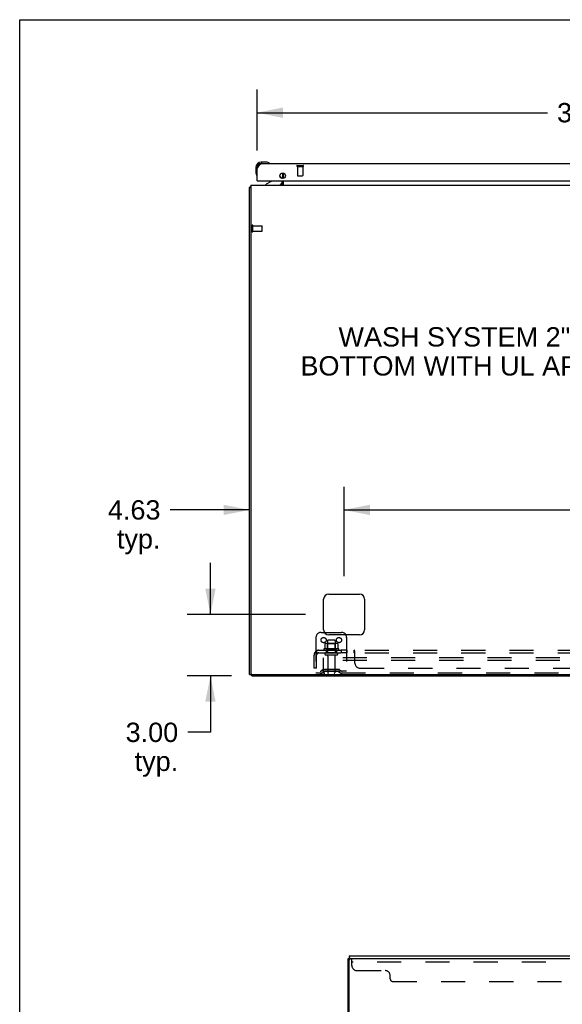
# Model space of a CAD drawing. Header units: inches. Extents: x 0 to 214, y 0 to 139.
# Tile 6 of 15: x 0 to 27, y 90 to 139. Entities that reach past the tile are written whole.
import ezdxf

# ---------------------------------------------------------------- set-up
doc = ezdxf.new("R2010")
doc.units = ezdxf.units.IN
doc.header["$LTSCALE"] = 11.782908
doc.header["$MEASUREMENT"] = 0
doc.linetypes.add('HIDDEN', pattern=[0.2, 0.1, -0.1])
doc.layers.get('0').update_dxf_attribs({"linetype": 'CONTINUOUS'})
for name, color, linetype in [('02___PRT_ALL_AXES', 7, 'CONTINUOUS'), ('DEFAULT_2', 8, 'HIDDEN'), ('DIMENSIONS', 7, 'CONTINUOUS')]:
    doc.layers.add(name, color=color, linetype=linetype)
doc.styles.get("Standard").update_dxf_attribs({"font": 'arial.ttf'})
doc.dimstyles.new('DIMSTYLE_2', dxfattribs={"dimtxt": 0.945153, "dimasz": 1.260204, "dimexe": 0.09, "dimexo": 0.07, "dimgap": 0.0375, "dimtad": 0, "dimtih": 1, "dimtoh": 1, "dimzin": 4, "dimdsep": 46, "dimtxsty": 'Standard', "dimblk": '_FILLED', "dimblk1": '_FILLED', "dimblk2": '_FILLED', "dimcen": 0.09, "dimazin": 1, "dimtfac": 1, "dimtofl": 0, "dimtmove": 0, "dimatfit": 3, "dimldrblk": '_FILLED', "dimfxl": 1, "dimtolj": 1, "dimtzin": 4, "dimarcsym": 0})

# ---------------------------------------------------------------- blocks, each defined once
blk = doc.blocks.new('_FILLED')
at = {"color": 0, "linetype": 'ByBlock'}
blk.add_solid([(0, 0), (-1, 0.2), (-1, -0.2)], dxfattribs=at)
blk = doc.blocks.new('*D5')
at = {"layer": 'DIMENSIONS', "color": 2, "linetype": 'Continuous'}
for p, q in [((11.598, 132.23), (11.598, 135.209)), ((48.536, 132.23), (48.536, 135.209)), ((11.598, 134.075), (25.782, 134.075)), ((48.536, 134.075), (34.352, 134.075))]:
    blk.add_line(p, q, dxfattribs=at)
at = {"layer": 'DIMENSIONS', "color": 2, "linetype": 'Continuous', "xscale": 1.2602040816, "yscale": 1.2602040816, "zscale": 1.2602040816, "rotation": 180}
blk.add_blockref('_FILLED', (11.598, 134.075), dxfattribs=at)
at = {"layer": 'DIMENSIONS', "color": 2, "linetype": 'Continuous', "xscale": 1.2602040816, "yscale": 1.2602040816, "zscale": 1.2602040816}
blk.add_blockref('_FILLED', (48.536, 134.075), dxfattribs=at)
at = {"layer": 'DIMENSIONS', "color": 2, "linetype": 'Continuous', "insert": (30.067, 134.548), "char_height": 0.9452, "width": 7.62447, "attachment_point": 2, "line_spacing_factor": 0.9}
blk.add_mtext('36.94 DOOR', dxfattribs=at)
blk = doc.blocks.new('*D20')
at = {"layer": 'DIMENSIONS', "color": 2, "linetype": 'Continuous'}
for p, q in [((15.848, 111.419), (15.848, 115.787)), ((46.098, 111.419), (46.098, 115.787)), ((15.848, 114.652), (28.849, 114.652)), ((46.098, 114.652), (33.097, 114.652))]:
    blk.add_line(p, q, dxfattribs=at)
at = {"layer": 'DIMENSIONS', "color": 2, "linetype": 'Continuous', "xscale": 1.2602040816, "yscale": 1.2602040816, "zscale": 1.2602040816, "rotation": 180}
blk.add_blockref('_FILLED', (15.848, 114.652), dxfattribs=at)
at = {"layer": 'DIMENSIONS', "color": 2, "linetype": 'Continuous', "xscale": 1.2602040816, "yscale": 1.2602040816, "zscale": 1.2602040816}
blk.add_blockref('_FILLED', (46.098, 114.652), dxfattribs=at)
at = {"layer": 'DIMENSIONS', "color": 2, "linetype": 'Continuous', "insert": (30.973, 115.125), "char_height": 0.9452, "width": 3.30277, "attachment_point": 2, "line_spacing_factor": 0.9}
blk.add_mtext('30.25', dxfattribs=at)
blk = doc.blocks.new('*D21')
at = {"layer": 'DIMENSIONS', "color": 2, "linetype": 'Continuous'}
for p, q in [((11.223, 107.419), (11.223, 115.787)), ((15.848, 111.419), (15.848, 115.787)), ((11.223, 114.652), (7.35, 114.652)), ((15.848, 114.652), (18.369, 114.652))]:
    blk.add_line(p, q, dxfattribs=at)
at = {"layer": 'DIMENSIONS', "color": 2, "linetype": 'Continuous', "xscale": 1.2602040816, "yscale": 1.2602040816, "zscale": 1.2602040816}
blk.add_blockref('_FILLED', (11.223, 114.652), dxfattribs=at)
at = {"layer": 'DIMENSIONS', "color": 2, "linetype": 'Continuous', "xscale": 1.2602040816, "yscale": 1.2602040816, "zscale": 1.2602040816, "rotation": 180}
blk.add_blockref('_FILLED', (15.848, 114.652), dxfattribs=at)
at = {"layer": 'DIMENSIONS', "color": 2, "linetype": 'Continuous', "insert": (6.878, 115.125), "char_height": 0.9452, "width": 2.56843, "attachment_point": 3, "line_spacing_factor": 0.9}
blk.add_mtext('4.63\\Ptyp.', dxfattribs=at)
blk = doc.blocks.new('*D22')
at = {"layer": 'DIMENSIONS', "color": 2, "linetype": 'Continuous'}
for p, q in [((9.319, 109.537), (9.319, 112.057)), ((13.966, 109.537), (8.185, 109.537)), ((10.341, 106.537), (8.185, 106.537)), ((9.319, 106.537), (9.319, 103.777)), ((9.319, 103.777), (8.216, 103.777))]:
    blk.add_line(p, q, dxfattribs=at)
at = {"layer": 'DIMENSIONS', "color": 2, "linetype": 'Continuous', "xscale": 1.2602040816, "yscale": 1.2602040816, "zscale": 1.2602040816}
for p, rotation in [((9.319, 109.537), 270), ((9.319, 106.537), 90)]:
    blk.add_blockref('_FILLED', p, dxfattribs=dict(at, rotation=rotation))
at = {"layer": 'DIMENSIONS', "color": 2, "linetype": 'Continuous', "insert": (7.744, 104.249), "char_height": 0.9452, "width": 2.56843, "attachment_point": 3, "line_spacing_factor": 0.9}
blk.add_mtext('3.00\\Ptyp.', dxfattribs=at)

msp = doc.modelspace()

# ---------------------------------------------------------------- linework, layer by layer
at = {"color": 7, "linetype": 'Continuous'}
for p, q in [((0, 0), (0, 138.622)), ((0, 138.622), (214.235, 138.622)), ((12.058, 131.655), (11.801, 131.655)), ((11.845, 131.595), (11.801, 131.595)), ((12.095, 131.652), (12.058, 131.655)), ((12.193, 131.608), (12.193, 131.608)), ((11.538, 131.392), (11.538, 131.135)), ((11.538, 131.135), (11.541, 131.098)), ((11.583, 131.007), (11.584, 131.003)), ((11.584, 131.003), (11.584, 131.002)), ((11.598, 131.392), (11.598, 131.348)), ((12.717, 130.968), (12.798, 130.887)), ((12.848, 130.858), (12.848, 131.124)), ((12.879, 131.12), (12.879, 130.862)), ((11.286, 130.537), (11.286, 106.662)), ((11.286, 130.537), (50.661, 130.537)), ((11.618, 130.741), (11.598, 130.741)), ((12.278, 130.714), (12.04, 130.576)), ((12.04, 130.537), (12.04, 130.576)), ((12.817, 130.56), (12.823, 130.553)), ((12.827, 130.741), (12.827, 130.694)), ((12.848, 130.662), (12.848, 130.741)), ((12.879, 130.741), (12.879, 130.537)), ((11.223, 106.599), (11.223, 130.412)), ((11.223, 130.412), (11.286, 130.412)), ((11.284, 130.45), (11.286, 130.448)), ((14.848, 108.787), (14.848, 110.287)), ((15.098, 110.537), (16.598, 110.537)), ((16.848, 110.287), (16.848, 108.787)), ((14.882, 108.662), (15.723, 108.662)), ((16.598, 108.537), (15.098, 108.537)), ((11.223, 106.599), (50.723, 106.599)), ((11.348, 106.537), (11.348, 106.599)), ((11.348, 106.537), (50.598, 106.537)), ((16.04, 8.971), (16.04, 92.721)), ((16.04, 92.721), (16.102, 92.721)), ((16.102, 92.846), (16.102, 92.721)), ((16.102, 92.846), (39.79, 92.846)), ((16.102, 9.033), (16.102, 92.658)), ((16.165, 92.721), (39.79, 92.721))]:
    msp.add_line(p, q, dxfattribs=at)
at = {"color": 3, "linetype": 'Continuous'}
for p, q in [((11.845, 131.595), (48.289, 131.595)), ((11.598, 130.741), (11.598, 131.348)), ((11.618, 130.741), (48.516, 130.741)), ((16.165, 92.721), (16.102, 92.721))]:
    msp.add_line(p, q, dxfattribs=at)
msp.add_lwpolyline([(11.598, 131.348), (11.609, 131.366), (11.621, 131.383), (11.632, 131.401), (11.643, 131.418), (11.654, 131.434), (11.665, 131.451), (11.677, 131.466), (11.688, 131.482), (11.699, 131.496), (11.71, 131.51), (11.721, 131.523), (11.733, 131.535), (11.744, 131.546), (11.755, 131.556), (11.766, 131.565), (11.777, 131.573), (11.789, 131.579), (11.8, 131.585), (11.811, 131.589), (11.822, 131.592), (11.833, 131.594), (11.845, 131.595)], dxfattribs=at)
at = {"color": 7, "linetype": 'Continuous'}
for points in [[(12.193, 131.608), (12.191, 131.609), (12.19, 131.609), (12.186, 131.61)], [(11.584, 131.002), (11.585, 131), (11.585, 131)], [(12.805, 130.567), (12.805, 130.567), (12.806, 130.568), (12.807, 130.567), (12.808, 130.567), (12.809, 130.566), (12.81, 130.565), (12.812, 130.564), (12.813, 130.563), (12.815, 130.561), (12.817, 130.56)], [(12.823, 130.553), (12.825, 130.551), (12.827, 130.549), (12.83, 130.547)], [(12.83, 130.547), (12.832, 130.545), (12.835, 130.543)], [(12.835, 130.543), (12.837, 130.541), (12.84, 130.539)], [(12.84, 130.539), (12.842, 130.538), (12.844, 130.537)], [(11.247, 130.431), (11.244, 130.43), (11.241, 130.429), (11.238, 130.427), (11.235, 130.426), (11.232, 130.425), (11.23, 130.423), (11.228, 130.422), (11.227, 130.42), (11.225, 130.419), (11.224, 130.417), (11.224, 130.415), (11.223, 130.414), (11.223, 130.412)], [(11.284, 130.45), (11.282, 130.448), (11.279, 130.446), (11.276, 130.444), (11.273, 130.442), (11.27, 130.44), (11.266, 130.438), (11.262, 130.437), (11.258, 130.435), (11.255, 130.434), (11.247, 130.431)]]:
    msp.add_lwpolyline(points, dxfattribs=at)
at = {"color": 3, "linetype": 'Continuous'}
msp.add_circle((12.848, 130.991), 0.133, dxfattribs=at)
at = {"color": 7, "linetype": 'Continuous'}
for centre, radius, start, end in [((11.801, 131.392), 0.263, 90, 180), ((11.801, 131.392), 0.203, 90, 180), ((12.058, 131.405), 0.25, 59.1101, 90), ((12.178, 131.61), 0.015, 270, 353.6204), ((12.178, 131.606), 0.015, 6.3796, 59.1101), ((11.788, 131.135), 0.25, 180, 210.8899), ((11.587, 131.015), 0.015, 210.8899, 263.6204), ((11.583, 131.015), 0.015, 276.3796, 360), ((12.228, 130.8), 0.1, 300.092, 323.4532), ((12.67, 130.694), 0.157, 270, 360), ((12.723, 130.662), 0.125, 270, 360), ((12.727, 130.816), 0.1, 27.0175, 45), ((11.473, 130.287), 0.25, 138.6068, 139.2391), ((15.098, 110.287), 0.25, 90, 180), ((16.598, 110.287), 0.25, 0, 90), ((15.098, 108.787), 0.25, 180, 270), ((15.723, 108.412), 0.25, 30, 90), ((16.598, 108.787), 0.25, 270, 360), ((11.348, 106.662), 0.0625, 180, 270), ((16.165, 92.658), 0.0625, 90, 180)]:
    msp.add_arc(centre, radius, start, end, dxfattribs=at)
at = {"color": 3, "linetype": 'Continuous'}
for centre, radius, start, end in [((11.845, 131.348), 0.246, 90, 180), ((11.618, 130.761), 0.02, 180, 270)]:
    msp.add_arc(centre, radius, start, end, dxfattribs=at)
at = {"layer": '02___PRT_ALL_AXES', "color": 8, "linetype": 'HIDDEN'}
for p, q in [((13.578, 131.448), (13.578, 131.001)), ((13.578, 131.448), (13.826, 131.448)), ((13.826, 131.448), (13.826, 131.001)), ((11.391, 128.288), (11.391, 128.536)), ((11.391, 128.536), (11.838, 128.536)), ((11.391, 128.288), (11.838, 128.288)), ((15.579, 107.857), (14.867, 107.857)), ((15.04, 108.257), (15.04, 107.662)), ((15.406, 108.257), (15.406, 107.662)), ((14.889, 107.787), (14.973, 107.787)), ((14.973, 107.787), (14.973, 107.662)), ((15.473, 107.787), (14.973, 107.787)), ((15.473, 107.662), (14.973, 107.662)), ((15.057, 107.493), (15.057, 106.692)), ((15.389, 107.493), (15.389, 106.692)), ((15.473, 107.787), (15.473, 107.662)), ((15.473, 107.787), (15.557, 107.787)), ((15.701, 107.787), (15.701, 107.662)), ((15.982, 107.787), (15.701, 107.787)), ((15.982, 107.662), (15.701, 107.662)), ((15.982, 107.787), (15.982, 107.662))]:
    msp.add_line(p, q, dxfattribs=at)
at = {"layer": '02___PRT_ALL_AXES', "color": 7, "linetype": 'Continuous'}
for start, end in [(175.1015, 175.7578), (170.8498, 171.3733)]:
    msp.add_arc((11.801, 131.392), 0.263, start, end, dxfattribs=at)
at = {"layer": '02___PRT_ALL_AXES', "color": 8, "linetype": 'HIDDEN'}
for centre, radius, start, end in [((14.889, 107.825), 0.0384, 124.4497, 270), ((15.223, 107.257), 0.698, 117.6814, 120.6631), ((15.223, 107.257), 0.698, 59.3369, 62.3186), ((15.557, 107.825), 0.0384, 270, 55.5503)]:
    msp.add_arc(centre, radius, start, end, dxfattribs=at)
at = {"layer": 'DEFAULT_2', "color": 8, "linetype": 'HIDDEN'}
for p, q in [((13.56, 131.491), (13.844, 131.491)), ((13.56, 131.448), (13.844, 131.448)), ((13.588, 130.991), (13.816, 130.991)), ((11.348, 128.27), (11.348, 128.554)), ((11.391, 128.27), (11.391, 128.554)), ((11.848, 128.298), (11.848, 128.526)), ((14.473, 108.412), (14.473, 106.662)), ((14.723, 108.662), (14.882, 108.662)), ((15.973, 108.412), (15.973, 106.662)), ((14.904, 108.102), (14.904, 107.883)), ((15.479, 108.123), (14.968, 108.123)), ((15.04, 108.103), (15.02, 108.123)), ((15.04, 107.807), (15.04, 108.103)), ((15.407, 108.103), (15.04, 108.103)), ((15.376, 108.287), (15.07, 108.287)), ((15.407, 108.103), (15.427, 108.123)), ((15.407, 107.807), (15.407, 108.103)), ((15.542, 108.102), (15.542, 107.883)), ((14.379, 106.912), (14.379, 107.55)), ((14.466, 107.733), (14.545, 107.636)), ((14.504, 107.662), (14.504, 107.787)), ((14.504, 107.787), (47.942, 107.787)), ((14.504, 107.662), (47.942, 107.662)), ((14.504, 106.912), (14.504, 107.55)), ((14.848, 107.287), (14.848, 107.412)), ((47.598, 107.412), (14.848, 107.412)), ((15.488, 107.556), (14.959, 107.556)), ((15.04, 107.807), (15.02, 107.787)), ((15.407, 107.807), (15.04, 107.807)), ((15.407, 107.807), (15.427, 107.787)), ((16.344, 107.662), (16.344, 107.787)), ((16.346, 107.662), (16.344, 107.662)), ((16.35, 107.66), (16.348, 107.661)), ((16.353, 107.657), (16.351, 107.658)), ((16.379, 107.162), (16.379, 107.733)), ((14.504, 106.912), (14.379, 106.912)), ((14.848, 106.724), (14.848, 107.287)), ((47.598, 107.287), (14.848, 107.287)), ((16.629, 106.912), (45.817, 106.912)), ((15.973, 106.766), (14.473, 106.766)), ((14.911, 106.662), (14.473, 106.662)), ((14.816, 106.834), (14.748, 106.785)), ((14.877, 106.75), (14.809, 106.701)), ((15.564, 106.856), (14.883, 106.856)), ((15.564, 106.752), (14.883, 106.752)), ((47.536, 106.662), (14.911, 106.662)), ((15.048, 106.856), (15.048, 106.752)), ((15.398, 106.856), (15.398, 106.752)), ((15.57, 106.75), (15.637, 106.701)), ((15.63, 106.834), (15.698, 106.785)), ((16.227, 92.376), (16.227, 92.721)), ((39.852, 92.534), (16.227, 92.534)), ((16.477, 92.126), (17.852, 92.126)), ((18.102, 91.721), (18.102, 91.876)), ((18.227, 91.596), (37.852, 91.596))]:
    msp.add_line(p, q, dxfattribs=at)
for points in [[(14.904, 107.883), (14.904, 107.882), (14.904, 107.881), (14.904, 107.88), (14.903, 107.879), (14.903, 107.878), (14.903, 107.878), (14.902, 107.877), (14.902, 107.877), (14.902, 107.876), (14.901, 107.876), (14.901, 107.876), (14.901, 107.876), (14.9, 107.875), (14.9, 107.875), (14.9, 107.875), (14.9, 107.875), (14.899, 107.875), (14.899, 107.874)], [(14.91, 108.111), (14.909, 108.11), (14.907, 108.109), (14.906, 108.108), (14.905, 108.106), (14.905, 108.105), (14.904, 108.103), (14.904, 108.102)], [(15.536, 108.111), (15.538, 108.11), (15.539, 108.109), (15.54, 108.108), (15.541, 108.106), (15.542, 108.105), (15.542, 108.103), (15.542, 108.102)], [(15.547, 107.874), (15.547, 107.875), (15.547, 107.875), (15.547, 107.875), (15.546, 107.875), (15.546, 107.875), (15.546, 107.876), (15.545, 107.876), (15.545, 107.876), (15.545, 107.876), (15.544, 107.877), (15.544, 107.877), (15.544, 107.878), (15.543, 107.878), (15.543, 107.879), (15.543, 107.88), (15.542, 107.881), (15.542, 107.882), (15.542, 107.883)], [(14.466, 107.733), (14.468, 107.735), (14.47, 107.737), (14.472, 107.74), (14.474, 107.743), (14.476, 107.746), (14.478, 107.75), (14.48, 107.753), (14.481, 107.757)], [(14.481, 107.757), (14.484, 107.764), (14.486, 107.768), (14.487, 107.771), (14.489, 107.774), (14.49, 107.776), (14.492, 107.779), (14.494, 107.782), (14.496, 107.783), (14.498, 107.785), (14.5, 107.786), (14.501, 107.786), (14.503, 107.787), (14.504, 107.787)], [(14.504, 107.721), (14.504, 107.722), (14.504, 107.722), (14.504, 107.721), (14.504, 107.721), (14.504, 107.721), (14.504, 107.72), (14.504, 107.72), (14.504, 107.719), (14.504, 107.719), (14.504, 107.718)], [(14.527, 107.658), (14.527, 107.658), (14.527, 107.658), (14.527, 107.658), (14.527, 107.658), (14.527, 107.659), (14.527, 107.659), (14.526, 107.66), (14.526, 107.66), (14.526, 107.661), (14.525, 107.661), (14.525, 107.662), (14.525, 107.662), (14.524, 107.663), (14.524, 107.663), (14.524, 107.664), (14.523, 107.665), (14.523, 107.665), (14.523, 107.666), (14.522, 107.667), (14.522, 107.667), (14.522, 107.668), (14.521, 107.669), (14.521, 107.67), (14.521, 107.67), (14.52, 107.671), (14.52, 107.672), (14.52, 107.673), (14.519, 107.673), (14.519, 107.674), (14.518, 107.675), (14.518, 107.676), (14.518, 107.677), (14.517, 107.677), (14.517, 107.678), (14.517, 107.679), (14.516, 107.68), (14.516, 107.681), (14.516, 107.682), (14.515, 107.683), (14.515, 107.684), (14.514, 107.685), (14.514, 107.686), (14.514, 107.687), (14.513, 107.688), (14.513, 107.689), (14.513, 107.69), (14.512, 107.691), (14.512, 107.692), (14.511, 107.693), (14.511, 107.694), (14.511, 107.695), (14.51, 107.696), (14.51, 107.697), (14.51, 107.698), (14.509, 107.699), (14.509, 107.7), (14.509, 107.702), (14.508, 107.703), (14.508, 107.704), (14.508, 107.705), (14.508, 107.706), (14.507, 107.707), (14.507, 107.708), (14.507, 107.709), (14.507, 107.71), (14.506, 107.711), (14.506, 107.712), (14.506, 107.713), (14.506, 107.714), (14.505, 107.714), (14.505, 107.715), (14.505, 107.716), (14.505, 107.717), (14.505, 107.718), (14.505, 107.719), (14.505, 107.72), (14.505, 107.72), (14.504, 107.721), (14.504, 107.721), (14.504, 107.721), (14.504, 107.721)], [(14.532, 107.644), (14.528, 107.647), (14.526, 107.649), (14.524, 107.651), (14.522, 107.653), (14.519, 107.655), (14.517, 107.657), (14.514, 107.658), (14.512, 107.66), (14.51, 107.661), (14.508, 107.661), (14.506, 107.662), (14.504, 107.662)], [(14.524, 107.662), (14.525, 107.661), (14.525, 107.661), (14.526, 107.66), (14.526, 107.66), (14.526, 107.659), (14.527, 107.659), (14.527, 107.659), (14.527, 107.658), (14.527, 107.658), (14.527, 107.658), (14.527, 107.658)], [(14.545, 107.636), (14.545, 107.636), (14.544, 107.636), (14.543, 107.636), (14.542, 107.636), (14.541, 107.637), (14.54, 107.637), (14.538, 107.638), (14.537, 107.639), (14.535, 107.641), (14.534, 107.642), (14.532, 107.644)], [(16.362, 107.768), (16.361, 107.771), (16.359, 107.774), (16.358, 107.776), (16.356, 107.779), (16.354, 107.782), (16.352, 107.783), (16.35, 107.785), (16.349, 107.786), (16.347, 107.786), (16.345, 107.787), (16.344, 107.787)], [(16.347, 107.786), (16.345, 107.787), (16.344, 107.787)], [(16.351, 107.658), (16.35, 107.66), (16.348, 107.661), (16.347, 107.661), (16.346, 107.662), (16.344, 107.662)], [(16.354, 107.782), (16.352, 107.783), (16.35, 107.785), (16.349, 107.786)], [(16.36, 107.647), (16.357, 107.651), (16.356, 107.653), (16.354, 107.655), (16.353, 107.657)], [(16.364, 107.642), (16.362, 107.644), (16.361, 107.645), (16.36, 107.647)], [(16.365, 107.761), (16.364, 107.764), (16.362, 107.768)], [(16.379, 107.636), (16.378, 107.636), (16.376, 107.636), (16.374, 107.636), (16.373, 107.636), (16.371, 107.637), (16.37, 107.637), (16.368, 107.638), (16.367, 107.639), (16.365, 107.641), (16.364, 107.642)], [(16.379, 107.733), (16.378, 107.735), (16.376, 107.737), (16.375, 107.74), (16.373, 107.743), (16.372, 107.746), (16.37, 107.75), (16.368, 107.753), (16.365, 107.761)], [(16.379, 107.636), (16.378, 107.636), (16.376, 107.636), (16.374, 107.636), (16.373, 107.636), (16.371, 107.637), (16.37, 107.637), (16.368, 107.638), (16.367, 107.639), (16.365, 107.641)]]:
    msp.add_lwpolyline(points, dxfattribs=at)
for centre in [(14.848, 108.287), (15.598, 108.287)]:
    msp.add_circle(centre, 0.128, dxfattribs=at)
for centre, radius, start, end in [((13.56, 131.469), 0.0215, 90, 270), ((13.844, 131.469), 0.0215, 270, 90), ((13.588, 131.001), 0.01, 180, 270), ((13.816, 131.001), 0.01, 270, 360), ((11.37, 128.554), 0.0215, 360, 180), ((11.37, 128.27), 0.0215, 180, 0), ((11.838, 128.526), 0.01, 360, 90), ((11.838, 128.298), 0.01, 270, 0), ((14.723, 108.412), 0.25, 90, 180), ((15.723, 108.412), 0.25, 0, 30), ((14.968, 107.982), 0.141, 90, 113.95), ((15.07, 108.257), 0.03, 90, 180), ((15.376, 108.257), 0.03, 0, 90), ((15.479, 107.982), 0.141, 66.05, 90), ((14.616, 107.55), 0.237, 90, 180), ((14.616, 107.55), 0.112, 90, 180), ((14.959, 107.609), 0.053, 90, 270), ((14.995, 107.493), 0.0625, 0, 90), ((15.452, 107.493), 0.0625, 90, 180), ((15.488, 107.609), 0.053, 270, 90), ((16.629, 107.162), 0.25, 180, 270), ((14.687, 106.87), 0.104, 270, 305.7539), ((14.687, 106.87), 0.208, 270, 305.7539), ((14.883, 106.742), 0.114, 90, 125.7539), ((14.911, 106.724), 0.0625, 180, 270), ((14.883, 106.742), 0.01, 90, 125.7539), ((15.087, 106.692), 0.03, 180, 270), ((15.359, 106.692), 0.03, 270, 360), ((15.564, 106.742), 0.114, 54.2461, 90), ((15.564, 106.742), 0.01, 54.2461, 90), ((15.759, 106.87), 0.208, 234.2461, 270), ((15.759, 106.87), 0.104, 234.2461, 270), ((16.477, 92.376), 0.25, 180, 270), ((17.852, 91.876), 0.25, 0, 90), ((18.227, 91.721), 0.125, 180, 270)]:
    msp.add_arc(centre, radius, start, end, dxfattribs=at)

# ---------------------------------------------------------------- texts
at = {"layer": 'DIMENSIONS', "color": 2, "linetype": 'Continuous', "insert": (31.212, 123.587), "char_height": 0.94515, "width": 34.92499, "attachment_point": 2, "line_spacing_factor": 0.9}
msp.add_mtext('WASH SYSTEM 2" SQUARE DRAIN HOLES IN THE\\PBOTTOM WITH UL APPROVED HOLE SEALS PROVIDED', dxfattribs=at)

# ---------------------------------------------------------------- dimensions: what is measured, and where the dimension line sits
at = {"layer": 'DIMENSIONS', "color": 2, "linetype": 'Continuous'}
for base, p1, p2, angle, text, picture, middle in [((11.598, 134.075), (48.536, 132.16), (11.598, 132.16), 180, '<> DOOR', '*D5', (30.067, 134.075)), ((11.223189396, 114.652370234), (15.848189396, 111.348945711), (11.223189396, 107.348945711), 180, '<>\\Ptyp.', '*D21', (5.593630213, 113.943505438)), ((9.319, 106.537), (14.036, 109.537), (8.115, 106.537), 270, '<>\\Ptyp.', '*D22', (6.46, 103.068))]:
    dim = msp.add_linear_dim(base=base, p1=p1, p2=p2, angle=angle, text=text, dimstyle='DIMSTYLE_2', dxfattribs=at)
    dim.commit()
    dim.dimension.update_dxf_attribs({"geometry": picture, "text_midpoint": middle, "dimtype": 160})
dim = msp.add_linear_dim(base=(46.098, 114.652), p1=(15.848, 111.349), p2=(46.098, 111.349), dimstyle='DIMSTYLE_2', dxfattribs=at)
dim.commit()
dim.dimension.update_dxf_attribs({"geometry": '*D20', "text_midpoint": (30.975, 114.647), "dimtype": 160})

doc.saveas('drawing.dxf')
